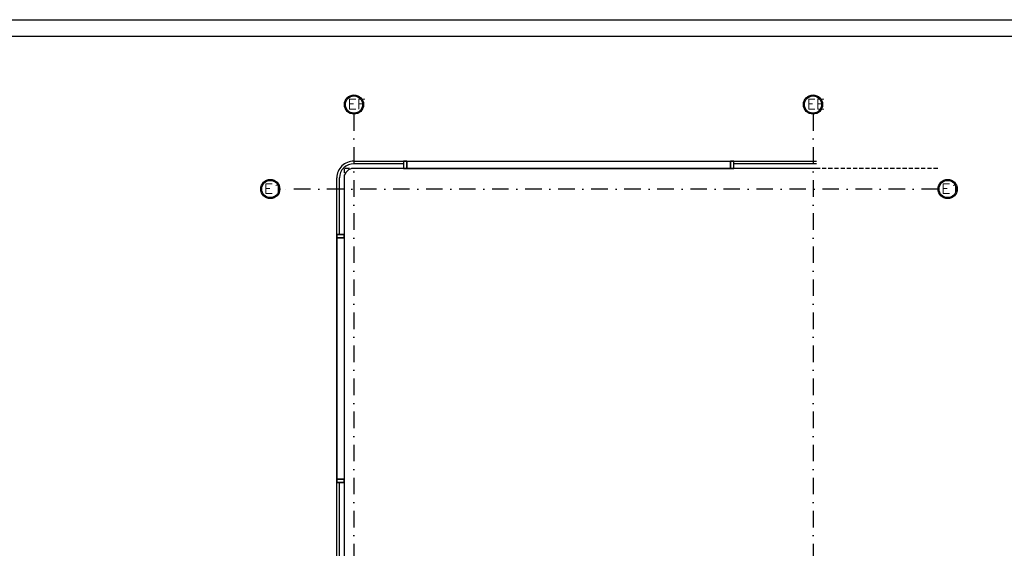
# Model space of a CAD drawing. Extents: x 293186 to 369035, y -341273 to -122059.
# Tile 18 of 64: x 319446 to 334352, y -259396 to -251399. Entities that reach past the tile are written whole.
import ezdxf

# ---------------------------------------------------------------- set-up
doc = ezdxf.new("R2010")
doc.units = 0
doc.header["$LTSCALE"] = 50
doc.linetypes.add('DASHDOT', pattern=[10, 5, -2.5, 0, -2.5])
doc.linetypes.add('HIDDEN', pattern=[1.875, 1.25, -0.625])
doc.layers.add('ECHELLE_1_50', color=7, linetype='CONTINUOUS')
doc.styles.add('CADWORK5', font='ROMAND', dxfattribs={"width": 0.8})

msp = doc.modelspace()

# ---------------------------------------------------------------- linework, layer by layer
at = {"layer": 'ECHELLE_1_50', "color": 3, "linetype": 'DASHDOT'}
for p, q in [((324507, -252828), (324507, -282499)), ((331457, -252828), (331457, -282499)), ((333350, -253961), (323385, -253961))]:
    msp.add_line(p, q, dxfattribs=at)
at = {"layer": 'ECHELLE_1_50', "color": 2}
for p, q in [((324507, -253541), (331507, -253541)), ((331507, -253651), (324506, -253651)), ((325257, -253581), (324507, -253581)), ((331507, -253581), (330257, -253581)), ((324247, -263566), (324247, -253791)), ((324287, -254651), (324287, -253791)), ((324357, -253792), (324357, -274461)), ((324247, -254651), (324357, -254651)), ((324357, -258401), (324247, -258401)), ((324287, -262576), (324287, -258401))]:
    msp.add_line(p, q, dxfattribs=at)
at = {"layer": 'ECHELLE_1_50', "color": 106}
for p, q in [((325307, -253541), (325257, -253541)), ((325257, -253541), (325257, -253651)), ((325257, -253541), (325257, -253541)), ((325307, -253651), (325307, -253541)), ((325307, -253541), (325307, -253541)), ((325307, -253651), (325307, -253541)), ((325307, -253541), (325307, -253541)), ((325307, -253541), (325307, -253651)), ((325307, -253541), (330207, -253541)), ((325307, -253541), (330207, -253541)), ((330207, -253651), (330207, -253541)), ((330207, -253541), (330207, -253541)), ((330207, -253541), (330207, -253651)), ((330257, -253541), (330207, -253541)), ((330207, -253541), (330207, -253651)), ((330207, -253541), (330207, -253541)), ((330257, -253651), (330257, -253541)), ((330257, -253541), (330257, -253541)), ((325257, -253651), (325307, -253651)), ((325257, -253651), (325257, -253651)), ((325307, -253651), (325307, -253651)), ((325307, -253651), (325307, -253651)), ((330207, -253651), (325307, -253651)), ((325307, -253651), (330207, -253651)), ((330207, -253651), (330207, -253651)), ((330207, -253651), (330257, -253651)), ((330207, -253651), (330207, -253651)), ((330257, -253651), (330257, -253651)), ((324247, -254651), (324247, -254701)), ((324357, -254651), (324247, -254651)), ((324247, -254651), (324247, -254651)), ((324247, -254701), (324357, -254701)), ((324247, -254701), (324247, -254701)), ((324247, -254701), (324357, -254701)), ((324357, -254701), (324247, -254701)), ((324247, -254701), (324247, -254701)), ((324247, -258351), (324247, -254701)), ((324247, -254701), (324247, -258351)), ((324357, -254701), (324357, -254651)), ((324357, -254651), (324357, -254651)), ((324357, -254701), (324357, -254701)), ((324357, -254701), (324357, -254701)), ((324357, -254701), (324357, -258351)), ((324357, -254701), (324357, -258351)), ((324247, -258351), (324247, -258401)), ((324357, -258351), (324247, -258351)), ((324247, -258351), (324247, -258351)), ((324247, -258351), (324247, -258351)), ((324247, -258351), (324357, -258351)), ((324357, -258351), (324247, -258351)), ((324247, -258401), (324357, -258401)), ((324247, -258401), (324247, -258401)), ((324357, -258401), (324357, -258351)), ((324357, -258351), (324357, -258351)), ((324357, -258351), (324357, -258351)), ((324357, -258401), (324357, -258401))]:
    msp.add_line(p, q, dxfattribs=at)
at = {"layer": 'ECHELLE_1_50', "color": 32, "linetype": 'CONTINUOUS'}
for points in [[(303867, -251399), (359917, -251399), (359917, -293349), (303867, -293349), (303867, -251399)], [(304117, -251649), (359667, -251649), (359667, -293099), (304117, -293099), (304117, -251649)]]:
    msp.add_lwpolyline(points, dxfattribs=at)
at = {"layer": 'ECHELLE_1_50', "color": 7, "linetype": 'HIDDEN'}
msp.add_lwpolyline([(333344, -253651), (324357, -253651), (324357, -279571), (320657, -279571)], dxfattribs=at)
at = {"layer": 'ECHELLE_1_50', "color": 3, "linetype": 'CONTINUOUS'}
for centre, radius in [((324507, -252683), 145), ((324507, -252683), 130), ((331457, -252683), 145), ((331457, -252683), 130), ((323240, -253961), 145), ((323240, -253961), 130), ((333495, -253961), 145), ((333495, -253961), 130)]:
    msp.add_circle(centre, radius, dxfattribs=at)
at = {"layer": 'ECHELLE_1_50', "color": 2}
for radius, start, end in [(253, 88.3564, 179.3979), (213, 88.2238, 179.3493), (143, 87.813, 179.1988)]:
    msp.add_arc((324500, -253794), radius, start, end, dxfattribs=at)

# ---------------------------------------------------------------- texts
at = {"layer": 'ECHELLE_1_50', "color": 96, "style": 'CADWORK5', "width": 1.125}
for s, p in [('EF', (324412, -252752)), ('EE', (331362, -252752)), ('E1', (323144, -254030)), ('E1', (333399, -254030))]:
    msp.add_text(s, height=150, dxfattribs=at).set_placement(p)

doc.saveas('drawing.dxf')
